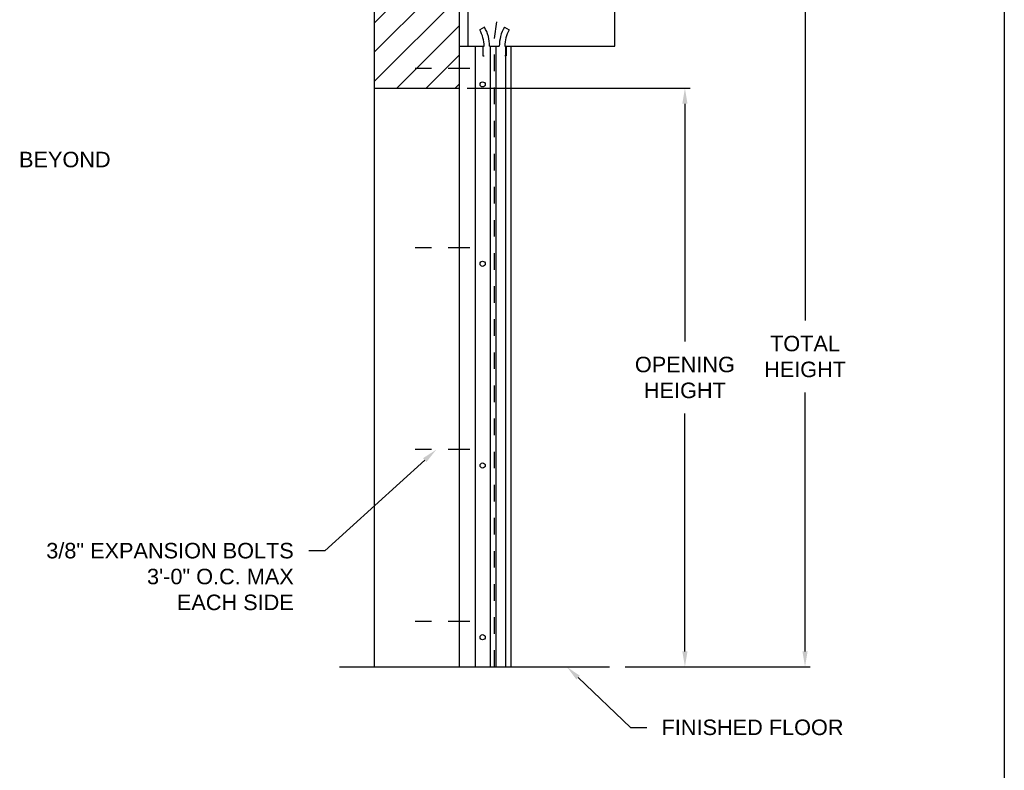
# Model space of a CAD drawing. Header units: inches. Extents: x 169.6 to 213.8, y 195 to 266.5.
# Tile 28 of 49: x 207.8 to 213.8, y 199.8 to 204.4. Entities that reach past the tile are written whole.
import ezdxf
from ezdxf import colors
from ezdxf.entities.mleader import LeaderData, LeaderLine
from ezdxf.math import Vec2, Vec3

# ---------------------------------------------------------------- set-up
doc = ezdxf.new("R2010")
doc.units = ezdxf.units.IN
doc.header["$LTSCALE"] = 0.25
doc.header["$MEASUREMENT"] = 0
doc.linetypes.add('CENTER2', pattern=[1.125, 0.75, -0.125, 0.125, -0.125])
doc.linetypes.add('HIDDEN', pattern=[0.375, 0.25, -0.125])
doc.layers.add('ANNOTATIONS', color=1, linetype='Continuous')
doc.layers.add('RHX RH F.O.H.', color=7, linetype='Continuous')
doc.styles.add('ARIAL', font='arial.ttf', dxfattribs={"height": 0.09375})
doc.dimstyles.new('STANDARD$0', dxfattribs={"dimtxt": 0.09375, "dimasz": 0.09375, "dimexe": 0.03125, "dimexo": 0.046875, "dimgap": 0.09, "dimtad": 0, "dimtih": 1, "dimtoh": 1, "dimdec": 4, "dimzin": 0, "dimdsep": 46, "dimtxsty": 'ARIAL', "dimcen": 0.09, "dimadec": 0, "dimazin": 0, "dimtfac": 1, "dimtdec": 4, "dimtofl": 0, "dimtmove": 0, "dimatfit": 1, "dimfxl": 1, "dimtolj": 1, "dimtzin": 0, "dimarcsym": 0})

# ---------------------------------------------------------------- blocks, each defined once
blk = doc.blocks.new('*D63')
at = {"layer": 'ANNOTATIONS', "color": 0, "lineweight": -2, "transparency": 16777216}
for p, q in [((210.51, 203.9569), (211.8555, 203.9569)), ((211.8242, 203.8631), (211.8242, 202.426)), ((211.8242, 200.554), (211.8242, 201.9911)), ((211.4632, 200.4602), (211.8555, 200.4602))]:
    blk.add_line(p, q, dxfattribs=at)
at = {"layer": 'ANNOTATIONS', "color": 0, "transparency": 16777216}
for points in [[(211.8086, 203.8631), (211.8399, 203.8631), (211.8242, 203.9569)], [(211.8086, 200.554), (211.8399, 200.554), (211.8242, 200.4602)]]:
    blk.add_solid(points, dxfattribs=at)
at = {"layer": 'defpoints', "color": 0, "transparency": 16777216}
for p in [(210.4632, 203.9569), (211.8242, 203.9569), (211.4163, 200.4602)]:
    blk.add_point(p, dxfattribs=at)
at = {"layer": 'ANNOTATIONS', "color": 0, "transparency": 16777216, "insert": (211.8242, 202.2086), "char_height": 0.09375, "attachment_point": 5, "style": 'ARIAL'}
blk.add_mtext('\\A1;OPENING \\PHEIGHT', dxfattribs=at)
blk = doc.blocks.new('*D64')
at = {"layer": 'ANNOTATIONS', "color": 0, "lineweight": -2, "transparency": 16777216}
for p, q in [((211.4475, 205.2102), (212.581, 205.2102)), ((212.5497, 205.1165), (212.5497, 202.5527)), ((212.5497, 200.554), (212.5497, 202.1178)), ((211.4632, 200.4602), (212.581, 200.4602))]:
    blk.add_line(p, q, dxfattribs=at)
at = {"layer": 'ANNOTATIONS', "color": 0, "transparency": 16777216}
for points in [[(212.5341, 205.1165), (212.5654, 205.1165), (212.5497, 205.2102)], [(212.5341, 200.554), (212.5654, 200.554), (212.5497, 200.4602)]]:
    blk.add_solid(points, dxfattribs=at)
at = {"layer": 'defpoints', "color": 0, "transparency": 16777216}
for p in [(211.4007, 205.2102), (211.4163, 200.4602), (212.5497, 200.4602)]:
    blk.add_point(p, dxfattribs=at)
at = {"layer": 'ANNOTATIONS', "color": 0, "transparency": 16777216, "insert": (212.5497, 202.3352), "char_height": 0.09375, "attachment_point": 5, "style": 'ARIAL'}
blk.add_mtext('\\A1;TOTAL\\PHEIGHT', dxfattribs=at)

msp = doc.modelspace()

# ---------------------------------------------------------------- hatches: boundary and pattern name
at = {"layer": 'RHX RH F.O.H.', "linetype": 'Continuous'}
h = msp.add_hatch(dxfattribs=at)
h.set_pattern_fill('ANSI31', color=256, style=0)
h.set_pattern_definition([(45, (8.63474, -58.12684), (-0.088388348, 0.088388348), [])])
h.paths.add_polyline_path([(210.46317, 205.22401), (210.46317, 205.9586), (210.22668, 205.9586), (210.22668, 206.02326), (210.18826, 205.8899), (210.18826, 205.9586), (209.94755, 205.9586), (209.94755, 205.4083)])
h.paths.add_polyline_path([(209.94755, 205.4083), (209.94755, 203.95688), (210.46317, 203.95688), (210.46317, 205.21024), (210.46317, 205.22401)])

# ---------------------------------------------------------------- linework, layer by layer
at = {"layer": 'defpoints'}
msp.add_lwpolyline([(213.75315, 195.04721), (194.28327, 195.04721), (194.28327, 207.78232), (213.75315, 207.78232)], close=True, dxfattribs=at)
at = {"layer": 'RHX RH F.O.H.', "linetype": 'Continuous'}
for p, q in [((209.94755, 205.9586), (209.94755, 200.46024)), ((210.46317, 200.46024), (210.46317, 205.9586)), ((210.51595, 204.21024), (210.51595, 205.21024)), ((211.40067, 204.21024), (211.40067, 205.21024)), ((210.6137, 204.32583), (210.58479, 204.30885)), ((210.73453, 204.32583), (210.76344, 204.30885)), ((210.46317, 204.21024), (210.61161, 204.21024)), ((210.55713, 204.21024), (210.55713, 200.46024)), ((210.6038, 204.21024), (210.6038, 204.15174)), ((210.64514, 204.21024), (210.70308, 204.21024)), ((210.6484, 204.21024), (210.6484, 200.46024)), ((210.68193, 204.21024), (210.68193, 200.46024)), ((210.73661, 204.21024), (211.40067, 204.21024)), ((210.73988, 204.21024), (210.73988, 200.46024)), ((210.74442, 204.21024), (210.74442, 204.15174)), ((210.7734, 204.21024), (210.7734, 200.46024)), ((210.6038, 204.15174), (210.61161, 204.15174)), ((210.74442, 204.15174), (210.73661, 204.15174)), ((209.94755, 203.95688), (210.46317, 203.95688)), ((209.73819, 200.46024), (211.36942, 200.46024))]:
    msp.add_line(p, q, dxfattribs=at)
at = {"layer": 'RHX RH F.O.H.', "linetype": 'HIDDEN'}
for p, q in [((210.67411, 204.25813), (210.74707, 204.74164)), ((210.67411, 200.46024), (210.67411, 204.25813))]:
    msp.add_line(p, q, dxfattribs=at)
at = {"layer": 'RHX RH F.O.H.', "linetype": 'CENTER2', "ltscale": 0.7}
for p, q in [((210.52567, 204.07551), (210.11942, 204.07551)), ((210.52567, 202.99149), (210.11942, 202.99149)), ((210.52567, 201.77274), (210.11942, 201.77274)), ((210.52567, 200.7352), (210.11942, 200.7352))]:
    msp.add_line(p, q, dxfattribs=at)
at = {"layer": 'RHX RH F.O.H.', "linetype": 'Continuous'}
for centre in [(210.60276, 203.97975), (210.60276, 202.89574), (210.60276, 201.67699), (210.60276, 200.63944)]:
    msp.add_circle(centre, 0.01562, dxfattribs=at)
for centre, radius, start, end in [((210.41696, 204.21024), 0.22817, 0, 30.436314), ((210.93126, 204.21024), 0.22817, 149.563686, 180), ((210.41696, 204.21024), 0.19465, 0, 30.436314), ((210.93126, 204.21024), 0.19465, 149.563686, 180)]:
    msp.add_arc(centre, radius, start, end, dxfattribs=at)

# ---------------------------------------------------------------- dimensions: what is measured, and where the dimension line sits
at = {"layer": 'ANNOTATIONS'}
dim = msp.add_linear_dim(base=(212.54974, 200.46024), p1=(211.40067, 205.21024), p2=(211.4163, 200.46024), angle=90, text='TOTAL\\PHEIGHT', dimstyle='STANDARD$0', dxfattribs=at)
dim.commit()
dim.dimension.update_dxf_attribs({"geometry": '*D64', "text_midpoint": (212.54974, 202.33524), "dimtype": 160})
dim = msp.add_linear_dim(base=(211.82424, 203.95688), p1=(211.4163, 200.46024), p2=(210.46317, 203.95688), angle=90, text='OPENING \\PHEIGHT', dimstyle='STANDARD$0', dxfattribs=at)
dim.commit()
dim.dimension.update_dxf_attribs({"geometry": '*D63', "text_midpoint": (211.82424, 202.20856)})

# ---------------------------------------------------------------- leaders
ml = msp.add_multileader_mtext('Standard', dxfattribs=at)
ml.set_content('JAMB BEYOND', color=256, style='ARIAL')
ml.set_leader_properties()
ml.build(insert=Vec2(0, 0))
ml.multileader.update_dxf_attribs({"dogleg_length": 0.36, "arrow_head_size": 0.09375})
ctx = ml.context
ctx.base_point, ctx.char_height, ctx.arrow_head_size, ctx.landing_gap_size, ctx.plane_origin = Vec3(207.32732, 203.5251), 0.09375, 0.09375, 0.09, Vec3(206.54229, 203.09187)
notes = []
notes.append((ctx, [(0, (1, 1, 0), (207.22937, 203.5251), (1, 0), 0.09796, [(0, [(206.51652, 203.95688)], 0, [])])]))
ctx.mtext.insert, ctx.mtext.flow_direction = Vec3(207.41732, 203.57277), 5
ml = msp.add_multileader_mtext('Standard', dxfattribs=at)
ml.set_content('3/8" EXPANSION BOLTS\\P3\'-0" O.C. MAX\\PEACH SIDE', color=256, style='ARIAL')
ml.set_leader_properties()
ml.build(insert=Vec2(0, 0))
ml.multileader.update_dxf_attribs({"dogleg_length": 0.36, "arrow_head_size": 0.09375})
ctx = ml.context
ctx.base_point, ctx.char_height, ctx.arrow_head_size, ctx.landing_gap_size, ctx.plane_origin = Vec3(207.88949, 201.16177), 0.09375, 0.09375, 0.09, Vec3(207.65876, 201.08665)
ctx.text_align_type = 2
notes.append((ctx, [(1, (1, 1, 0), (209.65005, 201.16177), (-1, 0), 0.09796, [(0, [(210.32255, 201.77274)], 0, [])])]))
ctx.mtext.insert, ctx.mtext.width, ctx.mtext.alignment, ctx.mtext.flow_direction = Vec3(209.46209, 201.20945), 1.5321608, 3, 5
ml = msp.add_multileader_mtext('Standard', dxfattribs=at)
ml.set_content('FINISHED FLOOR', color=256, style='ARIAL')
ml.set_leader_properties()
ml.build(insert=Vec2(0, 0))
ml.multileader.update_dxf_attribs({"dogleg_length": 0.36, "arrow_head_size": 0.09375})
ctx = ml.context
ctx.base_point, ctx.char_height, ctx.arrow_head_size, ctx.landing_gap_size, ctx.plane_origin = Vec3(211.59336, 200.09417), 0.09375, 0.09375, 0.09, Vec3(210.80833, 199.66095)
notes.append((ctx, [(0, (1, 1, 0), (211.49541, 200.09417), (1, 0), 0.09796, [(0, [(211.11124, 200.46024)], 0, [])])]))
ctx.mtext.insert, ctx.mtext.flow_direction = Vec3(211.68336, 200.14185), 5
for ctx, leaders in notes:
    for number, flags, end, landing, length, lines in leaders:
        leader = LeaderData()
        leader.index, (leader.has_last_leader_line, leader.has_dogleg_vector, leader.attachment_direction) = number, flags
        leader.last_leader_point, leader.dogleg_vector, leader.dogleg_length = Vec3(end), Vec3(landing), length
        for number, points, colour, breaks in lines:
            line = LeaderLine()
            line.index, line.vertices, line.color, line.breaks = number, Vec3.list(points), colors.encode_raw_color(colour), breaks
            leader.lines.append(line)
        ctx.leaders.append(leader)

doc.saveas('drawing.dxf')
